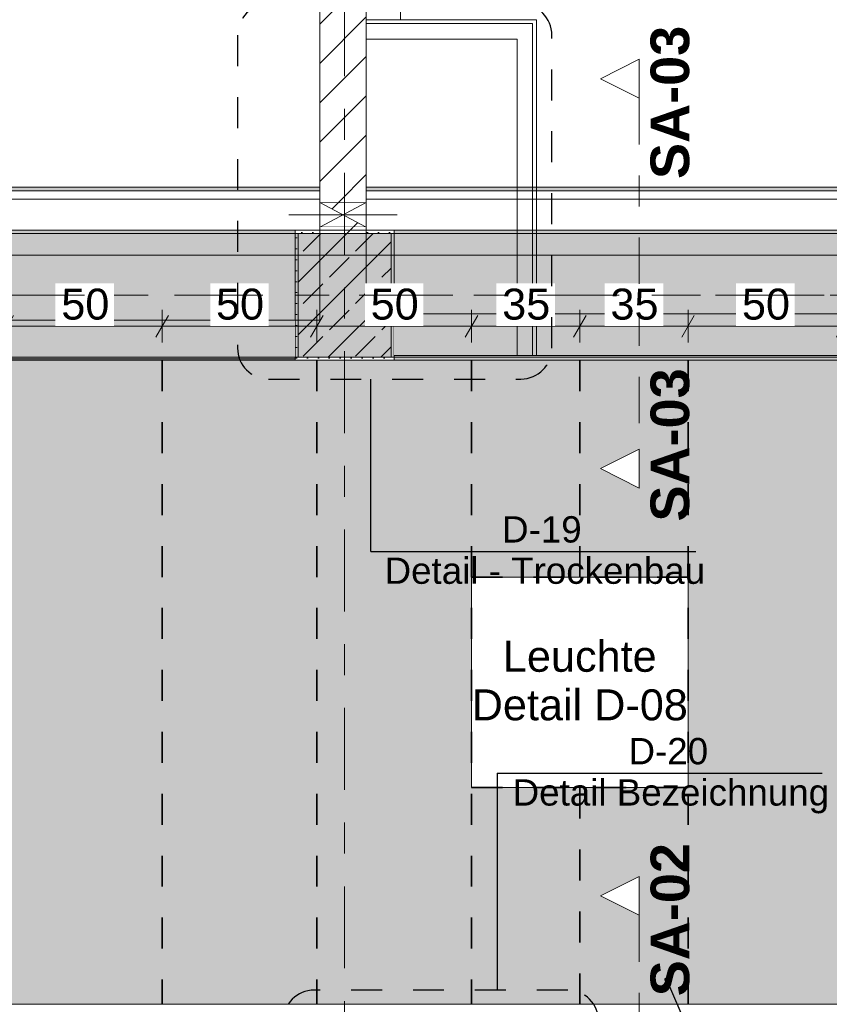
# Model space of a CAD drawing. Header units: metres. Extents: x -3.6 to 84.5, y -11 to 16.8.
# Tile 182 of 256: x 31.9 to 34.5, y 6 to 9.2. Entities that reach past the tile are written whole.
import ezdxf

# ---------------------------------------------------------------- set-up
doc = ezdxf.new("R2010")
doc.units = ezdxf.units.M
doc.header["$MEASUREMENT"] = 0
for name, pattern in [('Achse', [0.2, 0.1, -0.05, 0, -0.05]), ('Punktlinie eng', [0.0375, 0.0125, -0.025]), ('Punktlinie weit', [0.06, 0.01, -0.05]), ('Schnittlinie', [0.3, 0.15, -0.075, 0, -0.075]), ('Strichlinie doppelt', [0.546806, 0.264583, -0.105833, 0.070556, -0.105833]), ('Wipeout_Contour', [1, 0, -1])]:
    doc.linetypes.add(name, pattern=pattern)
for name, color, linetype in [('154 - Bemaßung_ Beschriftung.Ausbau - Deckenspiegel', 7, 'Continuous'), ('203 - Marker.Schnitt - Ausbaudetail SA', 7, 'Continuous'), ('208 - Marker.Detail', 7, 'Continuous'), ('451 - Universal.Achsen Raster', 7, 'Continuous'), ('605 - Struktur.Wand Innen', 7, 'Continuous'), ('607 - Struktur.Stütze', 7, 'Continuous'), ('608 - Struktur.Träger', 7, 'Continuous'), ('Abbruch_605 - Struktur.Wand Innen', 7, 'Continuous'), ('Neubau_154 - Bemaßung_ Beschriftung.Ausbau - Deckenspiegel', 7, 'Continuous'), ('Neubau_605 - Struktur.Wand Innen', 7, 'Continuous'), ('Neubau_606 - Struktur.Wand Innen Ausbau', 7, 'Continuous'), ('Neubau_651 - Abdeckung.Decke abgehängt_ bekleidet', 7, 'Continuous'), ('Neubau_653 - Abdeckung.TB Verkofferung', 7, 'Continuous'), ('Neubau_804 - HKLSE.Elektrik', 7, 'Continuous')]:
    doc.layers.add(name, color=color, linetype=linetype)
doc.styles.add('ERSTELLTER_STIL_1', font='txt')
doc.styles.add('ERSTELLTER_STIL_2', font='txt')
doc.linetypes.add('Abbruch 1', pattern='A,0,[1,2022.0244.A_L5A-PL04.05_iB_Deckenspiegel 3.OG1.Shx,S=0.001984,R=0,X=0,Y=0],-0.25,0', length=0.25)
doc.dimstyles.new('ERSTELLTER_STIL__3', dxfattribs={"dimtxt": 0.1, "dimasz": 0.0532, "dimexe": 0.18, "dimexo": 0.0625, "dimgap": 0, "dimtad": 1, "dimtih": 1, "dimtoh": 1, "dimzin": 0, "dimdsep": 46, "dimtxsty": 'ERSTELLTER_STIL_2', "dimblk": 'ARROWHEAD_2', "dimblk1": 'ARROWHEAD_2', "dimblk2": 'ARROWHEAD_2', "dimcen": 0.09, "dimse1": 1, "dimse2": 1, "dimclrd": 7, "dimclre": 7, "dimclrt": 7, "dimazin": 0, "dimtfac": 1, "dimtdec": 4, "dimtmove": 0, "dimatfit": 3, "dimfxl": 1, "dimtolj": 1, "dimtzin": 0, "dimarcsym": 0})
doc.dimstyles.new('ERSTELLTER_STIL__5', dxfattribs={"dimtxt": 0.18, "dimasz": 0.02736, "dimexe": 0.18, "dimexo": 0.0625, "dimgap": 0, "dimtad": 0, "dimtih": 1, "dimtoh": 1, "dimdec": 4, "dimzin": 0, "dimdsep": 46, "dimcen": 0.09, "dimadec": 0, "dimazin": 0, "dimtfac": 1, "dimtdec": 4, "dimtmove": 0, "dimatfit": 3, "dimldrblk": 'ARROWHEAD_11', "dimfxl": 1, "dimtolj": 1, "dimtzin": 0, "dimarcsym": 0})
pattern_1 = [(45, (0, 0), (-0.01767767, 0.01767767), [0, -0.025])]
pattern_2 = [(45, (0, 0), (-0.08485281, 0.08485281), []), (45, (-0.04243, 0.04243), (-0.08485281, 0.08485281), [0.09, -0.03])]
pattern_3 = [(45, (0, 0), (-0.0636396, 0.0636396), [])]

# ---------------------------------------------------------------- blocks, each defined once
blk = doc.blocks.new('*D238')
at = {"layer": '154 - Bemaßung_ Beschriftung.Ausbau - Deckenspiegel', "color": 7, "linetype": 'Continuous', "lineweight": 5}
for p, q in [((31.84, 8.1475), (31.84, 8.2525)), ((32.34, 8.1475), (32.34, 8.2525)), ((31.8602, 8.235), (31.8198, 8.165)), ((32.3602, 8.235), (32.3198, 8.165)), ((31.84, 8.2), (32.34, 8.2))]:
    blk.add_line(p, q, dxfattribs=at)
at = {"color": 254, "linetype": 'Wipeout_Contour', "lineweight": 0, "ltscale": 132.566998}
blk.add_wipeout([(31.9954, 8.2012), (32.1846, 8.2012), (32.1846, 8.3387), (31.9954, 8.3387)], dxfattribs=at).dxf.layer = '154 - Bemaßung_ Beschriftung.Ausbau - Deckenspiegel'
at = {"layer": '154 - Bemaßung_ Beschriftung.Ausbau - Deckenspiegel', "color": 7, "lineweight": 5, "insert": (32.0141, 8.22), "char_height": 0.1, "attachment_point": 7, "style": 'ERSTELLTER_STIL_2'}
blk.add_mtext('\\A1;{\\pql;\\fArial|b0|i0|c0|p38;50}', dxfattribs=at)
blk = doc.blocks.new('ARROWHEAD_2')
at = {"color": 0, "linetype": 'Continuous', "lineweight": 0}
for p, q in [((-0.378, -0.655), (0.378, 0.655)), ((0, 0), (-1, 0))]:
    blk.add_line(p, q, dxfattribs=at)
blk = doc.blocks.new('*D239')
at = {"layer": '154 - Bemaßung_ Beschriftung.Ausbau - Deckenspiegel', "color": 7, "linetype": 'Continuous', "lineweight": 5}
for p, q in [((32.34, 8.1475), (32.34, 8.2525)), ((32.84, 8.1475), (32.84, 8.2525)), ((32.3602, 8.235), (32.3198, 8.165)), ((32.8602, 8.235), (32.8198, 8.165)), ((32.34, 8.2), (32.84, 8.2))]:
    blk.add_line(p, q, dxfattribs=at)
at = {"color": 254, "linetype": 'Wipeout_Contour', "lineweight": 0, "ltscale": 134.504487}
blk.add_wipeout([(32.4954, 8.2012), (32.6846, 8.2012), (32.6846, 8.3387), (32.4954, 8.3387)], dxfattribs=at).dxf.layer = '154 - Bemaßung_ Beschriftung.Ausbau - Deckenspiegel'
at = {"layer": '154 - Bemaßung_ Beschriftung.Ausbau - Deckenspiegel', "color": 7, "lineweight": 5, "insert": (32.5141, 8.22), "char_height": 0.1, "attachment_point": 7, "style": 'ERSTELLTER_STIL_2'}
blk.add_mtext('\\A1;{\\pql;\\fArial|b0|i0|c0|p38;50}', dxfattribs=at)
blk = doc.blocks.new('*D240')
at = {"layer": '154 - Bemaßung_ Beschriftung.Ausbau - Deckenspiegel', "color": 7, "linetype": 'Continuous', "lineweight": 5}
for p, q in [((32.84, 8.1475), (32.84, 8.2525)), ((33.34, 8.1475), (33.34, 8.2525)), ((32.8602, 8.235), (32.8198, 8.165)), ((33.3602, 8.235), (33.3198, 8.165)), ((32.84, 8.2), (33.34, 8.2))]:
    blk.add_line(p, q, dxfattribs=at)
at = {"color": 254, "linetype": 'Wipeout_Contour', "lineweight": 0, "ltscale": 136.44378}
blk.add_wipeout([(32.9954, 8.2012), (33.1846, 8.2012), (33.1846, 8.3387), (32.9954, 8.3387)], dxfattribs=at).dxf.layer = '154 - Bemaßung_ Beschriftung.Ausbau - Deckenspiegel'
at = {"layer": '154 - Bemaßung_ Beschriftung.Ausbau - Deckenspiegel', "color": 7, "lineweight": 5, "insert": (33.0141, 8.22), "char_height": 0.1, "attachment_point": 7, "style": 'ERSTELLTER_STIL_2'}
blk.add_mtext('\\A1;{\\pql;\\fArial|b0|i0|c0|p38;50}', dxfattribs=at)
blk = doc.blocks.new('*D241')
at = {"layer": '154 - Bemaßung_ Beschriftung.Ausbau - Deckenspiegel', "color": 7, "linetype": 'Continuous', "lineweight": 5}
for p, q in [((33.34, 8.1475), (33.34, 8.2525)), ((33.69, 8.1475), (33.69, 8.2525)), ((33.3602, 8.235), (33.3198, 8.165)), ((33.7102, 8.235), (33.6698, 8.165)), ((33.34, 8.2), (33.69, 8.2))]:
    blk.add_line(p, q, dxfattribs=at)
at = {"color": 254, "linetype": 'Wipeout_Contour', "lineweight": 0, "ltscale": 138.09354}
blk.add_wipeout([(33.4204, 8.2012), (33.6096, 8.2012), (33.6096, 8.3387), (33.4204, 8.3387)], dxfattribs=at).dxf.layer = '154 - Bemaßung_ Beschriftung.Ausbau - Deckenspiegel'
at = {"layer": '154 - Bemaßung_ Beschriftung.Ausbau - Deckenspiegel', "color": 7, "lineweight": 5, "insert": (33.4391, 8.22), "char_height": 0.1, "attachment_point": 7, "style": 'ERSTELLTER_STIL_2'}
blk.add_mtext('\\A1;{\\pql;\\fArial|b0|i0|c0|p38;35}', dxfattribs=at)
blk = doc.blocks.new('*D242')
at = {"layer": '154 - Bemaßung_ Beschriftung.Ausbau - Deckenspiegel', "color": 7, "linetype": 'Continuous', "lineweight": 5}
for p, q in [((33.69, 8.1475), (33.69, 8.2525)), ((34.04, 8.1475), (34.04, 8.2525)), ((33.7102, 8.235), (33.6698, 8.165)), ((34.0602, 8.235), (34.0198, 8.165)), ((33.69, 8.2), (34.04, 8.2))]:
    blk.add_line(p, q, dxfattribs=at)
at = {"color": 254, "linetype": 'Wipeout_Contour', "lineweight": 0, "ltscale": 139.453071}
blk.add_wipeout([(33.7704, 8.2012), (33.9596, 8.2012), (33.9596, 8.3387), (33.7704, 8.3387)], dxfattribs=at).dxf.layer = '154 - Bemaßung_ Beschriftung.Ausbau - Deckenspiegel'
at = {"layer": '154 - Bemaßung_ Beschriftung.Ausbau - Deckenspiegel', "color": 7, "lineweight": 5, "insert": (33.7891, 8.22), "char_height": 0.1, "attachment_point": 7, "style": 'ERSTELLTER_STIL_2'}
blk.add_mtext('\\A1;{\\pql;\\fArial|b0|i0|c0|p38;35}', dxfattribs=at)
blk = doc.blocks.new('*D243')
at = {"layer": '154 - Bemaßung_ Beschriftung.Ausbau - Deckenspiegel', "color": 7, "linetype": 'Continuous', "lineweight": 5}
for p, q in [((34.04, 8.1475), (34.04, 8.2525)), ((34.54, 8.1475), (34.54, 8.2525)), ((34.0602, 8.235), (34.0198, 8.165)), ((34.5602, 8.235), (34.5198, 8.165)), ((34.04, 8.2), (34.54, 8.2))]:
    blk.add_line(p, q, dxfattribs=at)
at = {"color": 254, "linetype": 'Wipeout_Contour', "lineweight": 0, "ltscale": 141.104994}
blk.add_wipeout([(34.1954, 8.2012), (34.3846, 8.2012), (34.3846, 8.3387), (34.1954, 8.3387)], dxfattribs=at).dxf.layer = '154 - Bemaßung_ Beschriftung.Ausbau - Deckenspiegel'
at = {"layer": '154 - Bemaßung_ Beschriftung.Ausbau - Deckenspiegel', "color": 7, "lineweight": 5, "insert": (34.2141, 8.22), "char_height": 0.1, "attachment_point": 7, "style": 'ERSTELLTER_STIL_2'}
blk.add_mtext('\\A1;{\\pql;\\fArial|b0|i0|c0|p38;50}', dxfattribs=at)
blk = doc.blocks.new('*D362')
at = {"layer": '154 - Bemaßung_ Beschriftung.Ausbau - Deckenspiegel', "color": 7, "linetype": 'Continuous', "lineweight": 5}
for p, q in [((18.3902, 8.465), (18.3498, 8.395)), ((18.37, 8.3775), (18.37, 8.4825)), ((43.7898, 8.395), (43.8302, 8.465)), ((43.81, 8.3775), (43.81, 8.4825)), ((18.3358, 8.43), (18.37, 8.43)), ((18.37, 8.43), (43.81, 8.43)), ((43.81, 8.43), (43.8442, 8.43))]:
    blk.add_line(p, q, dxfattribs=at)
at = {"color": 254, "linetype": 'Wipeout_Contour', "lineweight": 0, "ltscale": 128.935821}
blk.add_wipeout([(30.9003, 8.4312), (31.2797, 8.4312), (31.2797, 8.5687), (30.9003, 8.5687)], dxfattribs=at).dxf.layer = '154 - Bemaßung_ Beschriftung.Ausbau - Deckenspiegel'
at = {"layer": '154 - Bemaßung_ Beschriftung.Ausbau - Deckenspiegel', "color": 7, "lineweight": 5, "insert": (30.919, 8.45), "char_height": 0.1, "attachment_point": 7, "style": 'ERSTELLTER_STIL_2'}
blk.add_mtext('\\A1;{\\pql;\\fArial|b0|i0|c0|p38;25,44}', dxfattribs=at)
blk = doc.blocks.new('ARROWHEAD_11')
at = {"color": 0, "linetype": 'Continuous', "lineweight": 0}
blk.add_line((0, 0), (-1, 0), dxfattribs=at)
at = {"color": 0, "linetype": 'Continuous', "lineweight": 0, "const_width": 0.25, "flags": 128}
blk.add_lwpolyline([(-0.125, 0, 1), (0.125, 0, 1)], format="xyb", close=True, dxfattribs=at)

msp = doc.modelspace()

# ---------------------------------------------------------------- hatches: boundary and pattern name
at = {"layer": '607 - Struktur.Stütze', "linetype": 'Continuous', "lineweight": 0, "true_color": 0x000000}
h = msp.add_hatch(dxfattribs=at)
h.set_pattern_fill('Gips_0001', color=18, style=0, pattern_type=2)
h.set_pattern_definition(pattern_1)
h.paths.add_polyline_path([(32.77, 8.51), (32.77, 8.09), (33.09, 8.09), (33.09, 8.51), (33, 8.51), (33, 8.5), (33.08, 8.5), (33.08, 8.1), (32.78, 8.1), (32.78, 8.5), (32.85, 8.5), (32.85, 8.51)])
h = msp.add_hatch(dxfattribs=at)
h.set_pattern_fill('Beton__Stahlbeton_0001', color=18, style=0, pattern_type=2)
h.set_pattern_definition(pattern_2)
h.paths.add_polyline_path([(32.78, 8.1), (33.08, 8.1), (33.08, 8.5), (32.78, 8.5)])
at = {"layer": '608 - Struktur.Träger', "linetype": 'Continuous', "lineweight": 0, "true_color": 0x000000}
h = msp.add_hatch(dxfattribs=at)
h.set_pattern_fill('Gips_0001', color=18, style=0, pattern_type=2)
h.set_pattern_definition(pattern_1)
h.paths.add_polyline_path([(29.4, 8.51), (29.4, 8.5), (32.77, 8.5), (32.77, 8.51)])
h = msp.add_hatch(dxfattribs=at)
h.set_pattern_fill('Gips_0001', color=18, style=0, pattern_type=2)
h.set_pattern_definition(pattern_1)
h.paths.add_polyline_path([(36.46, 8.51), (33.09, 8.51), (33.09, 8.5), (36.46, 8.5)])
at = {"layer": 'Abbruch_605 - Struktur.Wand Innen', "linetype": 'Continuous', "lineweight": 0, "true_color": 0x000000}
h = msp.add_hatch(dxfattribs=at)
h.set_pattern_fill('MW_Ziegel_0001', color=18, style=0, pattern_type=2)
h.set_pattern_definition(pattern_3)
h.paths.add_polyline_path([(32.85, 8.6), (32.925, 8.56), (33, 8.6)])
h = msp.add_hatch(dxfattribs=at)
h.set_pattern_fill('MW_Ziegel_0001', color=18, style=0, pattern_type=2)
h.set_pattern_definition(pattern_3)
h.paths.add_polyline_path([(32.85, 8.52), (33, 8.52), (32.925, 8.56)])
at = {"layer": 'Neubau_606 - Struktur.Wand Innen Ausbau', "linetype": 'Continuous', "lineweight": 0, "true_color": 0x000000}
h = msp.add_hatch(dxfattribs=at)
h.set_pattern_fill('Gips_0001', color=18, style=0, pattern_type=2)
h.set_pattern_definition(pattern_1)
h.paths.add_polyline_path([(33.5375, 9.1775), (33.55, 9.1775), (33.55, 9.19)])
h = msp.add_hatch(dxfattribs=at)
h.set_pattern_fill('Gips_0001', color=18, style=0, pattern_type=2)
h.set_pattern_definition(pattern_1)
h.paths.add_polyline_path([(33.5375, 9.19), (33.5375, 9.1775), (33.55, 9.19)])
at = {"layer": 'Neubau_651 - Abdeckung.Decke abgehängt_ bekleidet', "linetype": 'Continuous', "lineweight": 13, "true_color": 0xffbfbf}
h = msp.add_hatch(dxfattribs=at)
h.set_pattern_fill('sechseckig_0001', color=254, style=0, pattern_type=2)
h.set_pattern_definition([(90, (0, 0), (-0.12990375, 0), [0.075, -0.15]), (90, (-0.06495, 0.1125), (-0.12990375, 0), [0.075, -0.15]), (150, (5e-18, 0.075), (0.06495188, 0.11249995), [0.075, -0.15]), (150, (-0.1299, 0.075), (0.06495188, 0.11249995), [0.075, -0.15]), (210, (0, 0), (-0.06495187, 0.11249995), [0.075, -0.15]), (210, (-0.1299, 8e-18), (-0.06495187, 0.11249995), [0.075, -0.15])])
h.paths.add_polyline_path([(18.37, 6.01), (43.81, 6.01), (43.81, 8.09), (18.37, 8.09)])
h.paths.add_polyline_path([(33.34, 7.39), (34.04, 7.39), (34.04, 6.71), (33.34, 6.71)], flags=0)
h.paths.add_polyline_path([(21.94, 7.39), (22.64, 7.39), (22.64, 6.71), (21.94, 6.71)], flags=0)
h.paths.add_polyline_path([(27.64, 7.39), (28.34, 7.39), (28.34, 6.71), (27.64, 6.71)], flags=0)
h.paths.add_polyline_path([(39.04, 7.39), (39.74, 7.39), (39.74, 6.71), (39.04, 6.71)], flags=0)
at = {"layer": 'Neubau_653 - Abdeckung.TB Verkofferung', "linetype": 'Continuous', "lineweight": 0, "true_color": 0x000000}
h = msp.add_hatch(dxfattribs=at)
h.set_pattern_fill('Gips_0001', color=18, style=0, pattern_type=2)
h.set_pattern_definition(pattern_1)
h.paths.add_polyline_path([(32.85, 8.6495), (29.4, 8.6495), (29.4, 8.637), (32.85, 8.637)])
h = msp.add_hatch(dxfattribs=at)
h.set_pattern_fill('Gips_0001', color=18, style=0, pattern_type=2)
h.set_pattern_definition(pattern_1)
h.paths.add_polyline_path([(36.46, 8.6495), (33, 8.6495), (33, 8.637), (36.46, 8.637)])

# ---------------------------------------------------------------- linework, layer by layer
at = {"layer": '203 - Marker.Schnitt - Ausbaudetail SA', "color": 7, "linetype": 'Schnittlinie', "lineweight": 13}
msp.add_line((33.8824, 6.2975), (33.8824, 4.763), dxfattribs=at)
at = {"layer": '208 - Marker.Detail', "color": 30, "linetype": 'Continuous', "lineweight": 25, "true_color": 0xff6e00}
for p, q in [((33.0146, 7.4724), (33.0646, 7.4724)), ((33.0646, 7.4724), (34.0646, 7.4724)), ((33.4234, 6.7562), (33.4234, 6.0559)), ((33.4234, 6.7562), (33.4734, 6.7562)), ((33.4734, 6.7562), (34.4734, 6.7562))]:
    msp.add_line(p, q, dxfattribs=at)
at = {"layer": '208 - Marker.Detail', "color": 30, "linetype": 'Punktlinie eng', "lineweight": 25, "true_color": 0xff6e00}
msp.add_line((33.651, 6.0559), (32.8315, 6.0559), dxfattribs=at)
for centre, start, end in [((32.6838, 9.14), 90, 180), ((33.5, 9.14), 0, 90), ((32.8315, 5.9559), 90, 180), ((33.651, 5.9559), 0, 90)]:
    msp.add_arc(centre, 0.1, start, end, dxfattribs=at)
at = {"layer": '607 - Struktur.Stütze', "color": 7, "linetype": 'Continuous', "lineweight": 5, "flags": 128}
msp.add_lwpolyline([(32.85, 8.51), (32.77, 8.51), (32.77, 8.09), (33.09, 8.09), (33.09, 8.51), (33, 8.51)], dxfattribs=at)
at = {"layer": '607 - Struktur.Stütze', "color": 7, "linetype": 'Continuous', "lineweight": 13, "flags": 128}
msp.add_lwpolyline([(32.78, 8.1), (33.08, 8.1), (33.08, 8.5), (32.78, 8.5)], close=True, dxfattribs=at)
at = {"layer": '608 - Struktur.Träger', "color": 7, "linetype": 'Continuous', "lineweight": 5}
for p, q in [((32.77, 8.51), (29.4, 8.51)), ((32.77, 8.51), (32.77, 8.5)), ((33.09, 8.51), (33.09, 8.5)), ((36.46, 8.51), (33.09, 8.51))]:
    msp.add_line(p, q, dxfattribs=at)
at = {"layer": '608 - Struktur.Träger', "color": 7, "linetype": 'Continuous', "lineweight": 13}
for p, q in [((32.77, 8.5), (29.4, 8.5)), ((36.46, 8.5), (33.09, 8.5)), ((0.38, 6.01), (61.88, 6.01))]:
    msp.add_line(p, q, dxfattribs=at)
at = {"layer": '608 - Struktur.Träger', "color": 7, "linetype": 'Achse', "lineweight": 9}
msp.add_line((0.38, 8.3), (61.88, 8.3), dxfattribs=at)
at = {"layer": 'Abbruch_605 - Struktur.Wand Innen', "color": 7, "linetype": 'Abbruch 1', "lineweight": 18}
for p, q in [((33, 8.6), (32.85, 8.6)), ((32.85, 8.52), (33, 8.52))]:
    msp.add_line(p, q, dxfattribs=at)
at = {"layer": 'Abbruch_605 - Struktur.Wand Innen', "color": 160, "linetype": 'Abbruch 1', "lineweight": 5, "true_color": 0x3232ff}
msp.add_line((32.75, 8.56), (33.1, 8.56), dxfattribs=at)
msp.add_line((32.75, 8.56), (33.1, 8.56), dxfattribs=at)
at = {"layer": 'Abbruch_605 - Struktur.Wand Innen', "color": 7, "linetype": 'Abbruch 1', "lineweight": 18, "flags": 128}
for points in [[(32.85, 8.6), (32.85, 8.52)], [(33, 8.52), (33, 8.6)]]:
    msp.add_lwpolyline(points, dxfattribs=at)
at = {"layer": 'Neubau_605 - Struktur.Wand Innen', "color": 1, "linetype": 'Continuous', "lineweight": 9}
for p, q in [((32.85, 8.52), (33, 8.6)), ((32.85, 8.6), (33, 8.52))]:
    msp.add_line(p, q, dxfattribs=at)
at = {"layer": 'Neubau_606 - Struktur.Wand Innen Ausbau', "color": 1, "linetype": 'Continuous', "lineweight": 5}
for p, q in [((33.5375, 9.1775), (33.4875, 9.1775)), ((33.5375, 9.1275), (33.5375, 9.1775)), ((33.5375, 9.1275), (33.5375, 9.1775))]:
    msp.add_line(p, q, dxfattribs=at)
at = {"layer": 'Neubau_606 - Struktur.Wand Innen Ausbau', "color": 1, "linetype": 'Continuous', "lineweight": 5, "flags": 128}
msp.add_lwpolyline([(33.55, 9.19), (33.55, 9.1775)], dxfattribs=at)
at = {"layer": 'Neubau_651 - Abdeckung.Decke abgehängt_ bekleidet', "color": 1, "linetype": 'Achse', "lineweight": 35}
for p, q in [((32.84, 8.09), (32.84, 6.01)), ((33.34, 7.39), (34.04, 7.39)), ((33.34, 6.71), (34.04, 6.71)), ((33.69, 6.71), (33.69, 6.01))]:
    msp.add_line(p, q, dxfattribs=at)
at = {"layer": 'Neubau_651 - Abdeckung.Decke abgehängt_ bekleidet', "color": 1, "linetype": 'Punktlinie weit', "lineweight": 13, "flags": 128}
for points in [[(18.37, 6.01), (43.81, 6.01), (43.81, 8.09), (18.37, 8.09)], [(33.34, 7.39), (34.04, 7.39), (34.04, 6.71), (33.34, 6.71)]]:
    msp.add_lwpolyline(points, close=True, dxfattribs=at)
at = {"layer": 'Neubau_653 - Abdeckung.TB Verkofferung', "color": 1, "linetype": 'Continuous', "lineweight": 9}
for p, q in [((33.11, 9.19), (33.11, 12.69)), ((32.85, 8.6495), (22.05, 8.6495)), ((32.85, 8.6495), (32.85, 8.22)), ((43.67, 8.6495), (33, 8.6495)), ((33, 8.6495), (33, 8.24)), ((43.67, 8.24), (33, 8.24)), ((32.85, 8.22), (18.6, 8.22))]:
    msp.add_line(p, q, dxfattribs=at)
at = {"layer": 'Neubau_653 - Abdeckung.TB Verkofferung', "color": 1, "linetype": 'Continuous', "lineweight": 5}
for p, q in [((32.85, 8.6495), (29.4, 8.6495)), ((32.85, 8.637), (29.4, 8.637)), ((36.46, 8.6495), (33, 8.6495)), ((36.46, 8.637), (33, 8.637)), ((32.85, 8.61), (29.4, 8.61)), ((36.46, 8.61), (33, 8.61)), ((32.85, 8.51), (29.4, 8.51)), ((36.46, 8.51), (33, 8.51))]:
    msp.add_line(p, q, dxfattribs=at)
at = {"layer": 'Neubau_653 - Abdeckung.TB Verkofferung', "color": 1, "linetype": 'Continuous', "lineweight": 5, "flags": 128}
for points in [[(32.85, 8.6495), (32.85, 8.637), (32.85, 8.61), (32.85, 8.51)], [(33, 8.6495), (33, 8.637), (33, 8.61), (33, 8.51)]]:
    msp.add_lwpolyline(points, dxfattribs=at)
at = {"layer": 'Neubau_804 - HKLSE.Elektrik', "color": 1, "linetype": 'Continuous', "lineweight": 13, "flags": 128}
msp.add_lwpolyline([(33.34, 6.71), (34.04, 6.71), (34.04, 7.39), (33.34, 7.39)], close=True, dxfattribs=at)

# ---------------------------------------------------------------- texts
at = {"layer": '154 - Bemaßung_ Beschriftung.Ausbau - Deckenspiegel', "color": 7, "linetype": 'Continuous', "lineweight": 9, "insert": (33.69, 7.0549), "char_height": 0.1, "attachment_point": 5, "line_spacing_factor": 0.940294, "style": 'ERSTELLTER_STIL_2'}
msp.add_mtext('\\A1;{\\pqc;\\fArial|b0|i0|c0|p38;Leuchte\\P\\pqc;\\fArial|b0|i0|c0|p38;Detail\\fArial|b0|i0|c0|p38; \\fArial|b0|i0|c0|p38;D-08}', dxfattribs=at)
at = {"layer": '203 - Marker.Schnitt - Ausbaudetail SA', "color": 7, "lineweight": 13, "char_height": 0.125, "attachment_point": 7, "rotation": 90, "style": 'ERSTELLTER_STIL_1'}
for s, insert in [('\\A1;{\\pql;\\pt0;\\fArial|b1|i0|c0|p38;SA-03}', (34.0457, 8.6754)), ('\\A1;{\\pql;\\pt0;\\fArial|b1|i0|c0|p38;SA-02}', (34.0457, 6.0359))]:
    msp.add_mtext(s, dxfattribs=dict(at, insert=insert))
at = {"layer": '208 - Marker.Detail', "color": 30, "lineweight": 25, "true_color": 0xff6e00, "char_height": 0.085, "style": 'ERSTELLTER_STIL_2'}
for s, insert, attachment_point in [('\\A1;{\\pql;\\fArial|b0|i0|c0|p38;D-19}', (33.4388, 7.5002), 7), ('\\A1;{\\pql;\\fArial|b0|i0|c0|p38;Detail - Trockenbau}', (33.0591, 7.453), 1), ('\\A1;{\\pql;\\fArial|b0|i0|c0|p38;D-20}', (33.8475, 6.7839), 7), ('\\A1;{\\pql;\\fArial|b0|i0|c0|p38;Detail Bezeichnung}', (33.4729, 6.7368), 1)]:
    msp.add_mtext(s, dxfattribs=dict(at, insert=insert, attachment_point=attachment_point))

# ---------------------------------------------------------------- leaders
at = {"layer": 'Neubau_154 - Bemaßung_ Beschriftung.Ausbau - Deckenspiegel', "color": 1, "linetype": 'Continuous', "lineweight": 13, "annotation_type": 0, "has_hookline": 1, "hookline_direction": 0, "text_width": 1.3167}
msp.add_leader([(33.97, 6.0899), (34.1636, 5.642), (34.2164, 5.642)], dimstyle='ERSTELLTER_STIL__5', dxfattribs=at)

# ---------------------------------------------------------------- next in the draw order: wipeouts: each hides what was drawn before it
at = {"color": 254, "linetype": 'Wipeout_Contour', "lineweight": 0, "ltscale": 102.814186}
msp.add_wipeout([(33.8824, 6.4225), (33.7574, 6.36), (33.8824, 6.2975)], dxfattribs=at).dxf.layer = '203 - Marker.Schnitt - Ausbaudetail SA'
at = {"color": 254, "linetype": 'Wipeout_Contour', "lineweight": 0, "ltscale": 138.831981}
msp.add_wipeout([(33, 13), (32.85, 13), (32.85, 8.6), (33, 8.6)], dxfattribs=at).dxf.layer = '605 - Struktur.Wand Innen'
at = {"color": 254, "linetype": 'Wipeout_Contour', "lineweight": 0, "ltscale": 136.041386}
msp.add_wipeout([(33, 8.52), (32.85, 8.52), (32.85, 8.5), (33, 8.5)], dxfattribs=at).dxf.layer = '605 - Struktur.Wand Innen'
at = {"color": 254, "linetype": 'Wipeout_Contour', "lineweight": 0, "ltscale": 137.120349}
msp.add_wipeout([(33.09, 8.105), (33.4875, 8.105), (33.4875, 8.24), (33.09, 8.24)], dxfattribs=at).dxf.layer = '605 - Struktur.Wand Innen'
at = {"color": 254, "linetype": 'Wipeout_Contour', "lineweight": 0, "ltscale": 143.78682}
msp.add_wipeout([(36.46, 8.24), (33.55, 8.24), (33.55, 8.105), (36.46, 8.105)], dxfattribs=at).dxf.layer = '605 - Struktur.Wand Innen'
at = {"color": 254, "linetype": 'Wipeout_Contour', "lineweight": 0, "ltscale": 128.550595}
msp.add_wipeout([(29.4, 8.22), (29.4, 8.095), (32.77, 8.095), (32.77, 8.22)], dxfattribs=at).dxf.layer = '605 - Struktur.Wand Innen'

# ---------------------------------------------------------------- next in the draw order: hatches: boundary and pattern name
at = {"layer": '605 - Struktur.Wand Innen', "linetype": 'Continuous', "lineweight": 0, "true_color": 0x000000}
h = msp.add_hatch(dxfattribs=at)
h.set_pattern_fill('MW_Ziegel_0001', color=18, style=0, pattern_type=2)
h.set_pattern_definition(pattern_3)
h.paths.add_polyline_path([(33, 13), (32.85, 13), (32.85, 8.6), (33, 8.6)])
h = msp.add_hatch(dxfattribs=at)
h.set_pattern_fill('MW_Ziegel_0001', color=18, style=0, pattern_type=2)
h.set_pattern_definition(pattern_3)
h.paths.add_polyline_path([(33, 8.52), (32.85, 8.52), (32.85, 8.5), (33, 8.5)])
at = {"layer": '608 - Struktur.Träger', "linetype": 'Continuous', "lineweight": 0, "true_color": 0x000000}
h = msp.add_hatch(dxfattribs=at)
h.set_pattern_fill('Beton__Stahlbeton_0001', color=18, style=0, pattern_type=2)
h.set_pattern_definition(pattern_2)
h.paths.add_polyline_path([(0.69, 8.5), (0.38, 8.5), (0.38, 8.1), (0.69, 8.1), (7.57, 8.1), (7.89, 8.1), (11.17, 8.1), (11.49, 8.1), (14.77, 8.1), (15.09, 8.1), (18.37, 8.1), (18.69, 8.1), (22.05, 8.1), (22.2, 8.1), (25.57, 8.1), (25.89, 8.1), (29.25, 8.1), (29.4, 8.1), (32.77, 8.1), (33.09, 8.1), (39.97, 8.1), (40.29, 8.1), (47.17, 8.1), (47.49, 8.1), (50.77, 8.1), (51.09, 8.1), (54.37, 8.1), (54.69, 8.1), (61.57, 8.1), (61.88, 8.1), (61.88, 8.5), (61.57, 8.5), (58.195, 8.5), (58.055, 8.5), (54.69, 8.5), (54.37, 8.5), (51.09, 8.5), (50.77, 8.5), (47.49, 8.5), (47.17, 8.5), (43.81, 8.5), (43.67, 8.5), (40.29, 8.5), (39.97, 8.5), (36.61, 8.5), (36.46, 8.5), (33.09, 8.5), (32.77, 8.5), (29.4, 8.5), (29.25, 8.5), (25.89, 8.5), (25.57, 8.5), (22.2, 8.5), (22.05, 8.5), (18.69, 8.5), (18.37, 8.5), (15.09, 8.5), (14.77, 8.5), (11.49, 8.5), (11.17, 8.5), (7.89, 8.5), (7.57, 8.5), (4.21, 8.5), (4.05, 8.5)])
h = msp.add_hatch(dxfattribs=at)
h.set_pattern_fill('Gips_0001', color=18, style=0, pattern_type=2)
h.set_pattern_definition(pattern_1)
h.paths.add_polyline_path([(25.89, 8.1), (25.89, 8.09), (32.77, 8.09), (32.77, 8.1), (29.4, 8.1), (29.4, 8.095), (29.25, 8.095), (29.25, 8.1)])
h = msp.add_hatch(dxfattribs=at)
h.set_pattern_fill('Gips_0001', color=18, style=0, pattern_type=2)
h.set_pattern_definition(pattern_1)
h.paths.add_polyline_path([(39.97, 8.1), (33.09, 8.1), (33.09, 8.09), (39.97, 8.09)])
at = {"layer": 'Neubau_606 - Struktur.Wand Innen Ausbau', "linetype": 'Continuous', "lineweight": 0, "true_color": 0x000000}
h = msp.add_hatch(dxfattribs=at)
h.set_pattern_fill('Gips_0001', color=18, style=0, pattern_type=2)
h.set_pattern_definition(pattern_1)
h.paths.add_polyline_path([(33, 9.19), (33, 9.1775), (33.5375, 9.1775), (33.5375, 9.19)])
h = msp.add_hatch(dxfattribs=at)
h.set_pattern_fill('Gips_0001', color=18, style=0, pattern_type=2)
h.set_pattern_definition(pattern_1)
h.paths.add_polyline_path([(33.5375, 9.1775), (33.5375, 8.24), (33.55, 8.24), (33.55, 9.1775)])
h = msp.add_hatch(dxfattribs=at)
h.set_pattern_fill('Gips_0001', color=18, style=0, pattern_type=2)
h.set_pattern_definition(pattern_1)
h.paths.add_polyline_path([(33.55, 8.24), (33.5375, 8.24), (33.5375, 8.105), (33.55, 8.105)])

# ---------------------------------------------------------------- next in the draw order: linework, layer by layer
at = {"layer": '203 - Marker.Schnitt - Ausbaudetail SA', "color": 7, "linetype": 'Continuous', "lineweight": 13, "flags": 128}
msp.add_lwpolyline([(33.8824, 6.4225), (33.8824, 6.2975), (33.7574, 6.36)], close=True, dxfattribs=at)
at = {"layer": '605 - Struktur.Wand Innen', "color": 7, "linetype": 'Continuous', "lineweight": 13}
for p, q in [((33.4875, 8.105), (33.5375, 8.105)), ((33.5375, 8.105), (33.55, 8.105))]:
    msp.add_line(p, q, dxfattribs=at)
at = {"layer": '605 - Struktur.Wand Innen', "color": 7, "linetype": 'Continuous', "lineweight": 18, "flags": 128}
for points in [[(32.85, 13), (32.85, 8.6)], [(33, 8.6), (33, 13)], [(32.85, 8.52), (32.85, 8.5)], [(33, 8.5), (33, 8.52)]]:
    msp.add_lwpolyline(points, dxfattribs=at)
at = {"layer": '605 - Struktur.Wand Innen', "color": 7, "linetype": 'Continuous', "lineweight": 13, "flags": 128}
for points in [[(33.4875, 8.24), (33.09, 8.24)], [(36.46, 8.24), (33.55, 8.24)], [(32.77, 8.22), (29.4, 8.22)], [(25.89, 8.095), (32.77, 8.095)], [(33.09, 8.105), (39.97, 8.105)]]:
    msp.add_lwpolyline(points, dxfattribs=at)
at = {"layer": '608 - Struktur.Träger', "color": 7, "linetype": 'Continuous', "lineweight": 13}
for p, q in [((0.38, 8.51), (61.88, 8.51)), ((33.09, 8.5), (32.77, 8.5)), ((0.38, 8.09), (61.88, 8.09))]:
    msp.add_line(p, q, dxfattribs=at)
at = {"layer": '608 - Struktur.Träger', "color": 7, "linetype": 'Continuous', "lineweight": 5}
for p, q in [((32.77, 8.09), (25.89, 8.09)), ((32.77, 8.1), (32.77, 8.09)), ((33.09, 8.1), (33.09, 8.09)), ((39.97, 8.09), (33.09, 8.09))]:
    msp.add_line(p, q, dxfattribs=at)
at = {"layer": '608 - Struktur.Träger', "color": 7, "linetype": 'Continuous', "lineweight": 13, "flags": 128}
msp.add_lwpolyline([(50.77, 8.1), (47.49, 8.1), (47.17, 8.1), (40.29, 8.1), (39.97, 8.1), (33.09, 8.1), (32.77, 8.1), (29.4, 8.1), (29.25, 8.1), (25.89, 8.1), (25.57, 8.1), (22.2, 8.1), (22.05, 8.1), (18.69, 8.1), (18.37, 8.1), (15.09, 8.1), (14.77, 8.1), (11.49, 8.1), (11.17, 8.1), (7.89, 8.1), (7.57, 8.1), (0.69, 8.1), (0.38, 8.1)], dxfattribs=at)
at = {"layer": 'Neubau_605 - Struktur.Wand Innen', "color": 1, "linetype": 'Continuous', "lineweight": 5}
for p, q in [((33.4875, 8.24), (33.4875, 8.105)), ((33.4875, 8.24), (33.4875, 8.105)), ((33.5375, 8.24), (33.5375, 8.105)), ((33.55, 8.105), (33.55, 8.24)), ((33.55, 8.105), (33.55, 8.24))]:
    msp.add_line(p, q, dxfattribs=at)
at = {"layer": 'Neubau_606 - Struktur.Wand Innen Ausbau', "color": 1, "linetype": 'Continuous', "lineweight": 5}
for p, q in [((33.4875, 9.1775), (33, 9.1775)), ((33.5375, 8.24), (33.5375, 9.1275))]:
    msp.add_line(p, q, dxfattribs=at)
at = {"layer": 'Neubau_606 - Struktur.Wand Innen Ausbau', "color": 1, "linetype": 'Continuous', "lineweight": 5, "flags": 128}
for points in [[(33.55, 9.19), (33, 9.19)], [(33, 9.19), (33, 9.1775)], [(33, 9.1775), (33, 9.1275)], [(33.55, 8.24), (33.55, 9.1775)], [(33, 9.1275), (33.4875, 9.1275)], [(33.4875, 9.1275), (33.4875, 8.24)]]:
    msp.add_lwpolyline(points, dxfattribs=at)
at = {"layer": 'Neubau_651 - Abdeckung.Decke abgehängt_ bekleidet', "color": 1, "linetype": 'Achse', "lineweight": 35}
for p, q in [((32.34, 8.09), (32.34, 6.01)), ((33.34, 8.09), (33.34, 6.01)), ((33.69, 8.09), (33.69, 7.39)), ((34.04, 8.09), (34.04, 6.01))]:
    msp.add_line(p, q, dxfattribs=at)
at = {"layer": 'Neubau_653 - Abdeckung.TB Verkofferung', "color": 1, "linetype": 'Continuous', "lineweight": 9}
for p, q in [((33, 9.19), (33, 12.69)), ((33.11, 9.19), (33, 9.19))]:
    msp.add_line(p, q, dxfattribs=at)

# ---------------------------------------------------------------- next in the draw order: dimensions: what is measured, and where the dimension line sits
at = {"layer": '154 - Bemaßung_ Beschriftung.Ausbau - Deckenspiegel', "color": 7, "linetype": 'Continuous', "lineweight": 5}
dim = msp.add_linear_dim(base=(32.34, 8.2), p1=(31.84, 8.09), p2=(32.34, 8.09), dimstyle='ERSTELLTER_STIL__3', dxfattribs=at)
dim.commit()
dim.dimension.update_dxf_attribs({"geometry": '*D238', "text_midpoint": (32.0903, 8.27), "dimtype": 160})

# ---------------------------------------------------------------- next in the draw order: dimensions: what is measured, and where the dimension line sits
dim = msp.add_linear_dim(base=(32.84, 8.2), p1=(32.34, 8.09), p2=(32.84, 8.09), dimstyle='ERSTELLTER_STIL__3', dxfattribs=at)
dim.commit()
dim.dimension.update_dxf_attribs({"geometry": '*D239', "text_midpoint": (32.5903, 8.27), "dimtype": 160})

# ---------------------------------------------------------------- next in the draw order: dimensions: what is measured, and where the dimension line sits
dim = msp.add_linear_dim(base=(33.34, 8.2), p1=(32.84, 8.09), p2=(33.34, 8.09), dimstyle='ERSTELLTER_STIL__3', dxfattribs=at)
dim.commit()
dim.dimension.update_dxf_attribs({"geometry": '*D240', "text_midpoint": (33.0903, 8.27), "dimtype": 160})

# ---------------------------------------------------------------- next in the draw order: dimensions: what is measured, and where the dimension line sits
dim = msp.add_linear_dim(base=(33.69, 8.2), p1=(33.34, 8.09), p2=(33.69, 8.09), dimstyle='ERSTELLTER_STIL__3', dxfattribs=at)
dim.commit()
dim.dimension.update_dxf_attribs({"geometry": '*D241', "text_midpoint": (33.5153, 8.27), "dimtype": 160})

# ---------------------------------------------------------------- next in the draw order: dimensions: what is measured, and where the dimension line sits
dim = msp.add_linear_dim(base=(34.04, 8.2), p1=(33.69, 8.09), p2=(34.04, 8.09), dimstyle='ERSTELLTER_STIL__3', dxfattribs=at)
dim.commit()
dim.dimension.update_dxf_attribs({"geometry": '*D242', "text_midpoint": (33.8653, 8.27), "dimtype": 160})

# ---------------------------------------------------------------- next in the draw order: dimensions: what is measured, and where the dimension line sits
dim = msp.add_linear_dim(base=(34.54, 8.2), p1=(34.04, 8.09), p2=(34.54, 8.09), dimstyle='ERSTELLTER_STIL__3', dxfattribs=at)
dim.commit()
dim.dimension.update_dxf_attribs({"geometry": '*D243', "text_midpoint": (34.2903, 8.27), "dimtype": 160})

# ---------------------------------------------------------------- next in the draw order: dimensions: what is measured, and where the dimension line sits
dim = msp.add_linear_dim(base=(43.81, 8.43), p1=(18.37, 8.09), p2=(43.81, 7.965), dimstyle='ERSTELLTER_STIL__3', dxfattribs=at)
dim.commit()
dim.dimension.update_dxf_attribs({"geometry": '*D362', "text_midpoint": (31.087, 8.5), "dimtype": 160})

# ---------------------------------------------------------------- next in the draw order: linework, layer by layer
at = {"layer": '203 - Marker.Schnitt - Ausbaudetail SA', "color": 7, "linetype": 'Schnittlinie', "lineweight": 13}
msp.add_line((33.8824, 8.937), (33.8824, 7.8025), dxfattribs=at)
at = {"layer": '208 - Marker.Detail', "color": 30, "linetype": 'Punktlinie eng', "lineweight": 25, "true_color": 0xff6e00}
for p, q in [((32.5838, 9.14), (32.5838, 8.1295)), ((33.6, 8.1295), (33.6, 9.14)), ((32.6838, 8.0295), (33.5, 8.0295))]:
    msp.add_line(p, q, dxfattribs=at)
at = {"layer": '208 - Marker.Detail', "color": 30, "linetype": 'Continuous', "lineweight": 25, "true_color": 0xff6e00}
msp.add_line((33.0146, 7.4724), (33.0146, 8.0295), dxfattribs=at)
at = {"layer": '208 - Marker.Detail', "color": 30, "linetype": 'Punktlinie eng', "lineweight": 25, "true_color": 0xff6e00}
for centre, start, end in [((32.6838, 8.1295), 180, 270), ((33.5, 8.1295), 270, 0)]:
    msp.add_arc(centre, 0.1, start, end, dxfattribs=at)
at = {"layer": '451 - Universal.Achsen Raster', "color": 160, "linetype": 'Strichlinie doppelt', "lineweight": 9, "true_color": 0x3232ff}
for p, q in [((32.93, -10.585), (32.93, 16.355)), ((64.935, 8.3), (-3.175, 8.3))]:
    msp.add_line(p, q, dxfattribs=at)

# ---------------------------------------------------------------- next in the draw order: texts
at = {"layer": '203 - Marker.Schnitt - Ausbaudetail SA', "color": 7, "lineweight": 13, "insert": (34.0457, 8.0641), "char_height": 0.125, "attachment_point": 9, "rotation": 90, "style": 'ERSTELLTER_STIL_1'}
msp.add_mtext('\\A1;{\\pqr;\\pt0;\\fArial|b1|i0|c0|p38;SA-03}', dxfattribs=at)

# ---------------------------------------------------------------- next in the draw order: wipeouts: each hides what was drawn before it
at = {"color": 254, "linetype": 'Wipeout_Contour', "lineweight": 0, "ltscale": 104.57345}
msp.add_wipeout([(33.8824, 9.062), (33.7574, 8.9995), (33.8824, 8.937)], dxfattribs=at).dxf.layer = '203 - Marker.Schnitt - Ausbaudetail SA'
at = {"color": 254, "linetype": 'Wipeout_Contour', "lineweight": 0, "ltscale": 103.662265}
msp.add_wipeout([(33.8824, 7.6775), (33.8824, 7.8025), (33.7574, 7.74)], dxfattribs=at).dxf.layer = '203 - Marker.Schnitt - Ausbaudetail SA'

# ---------------------------------------------------------------- next in the draw order: linework, layer by layer
at = {"layer": '203 - Marker.Schnitt - Ausbaudetail SA', "color": 7, "linetype": 'Continuous', "lineweight": 13, "flags": 128}
for points in [[(33.8824, 9.062), (33.8824, 8.937), (33.7574, 8.9995)], [(33.8824, 7.6775), (33.8824, 7.8025), (33.7574, 7.74)]]:
    msp.add_lwpolyline(points, close=True, dxfattribs=at)

doc.saveas('drawing.dxf')
